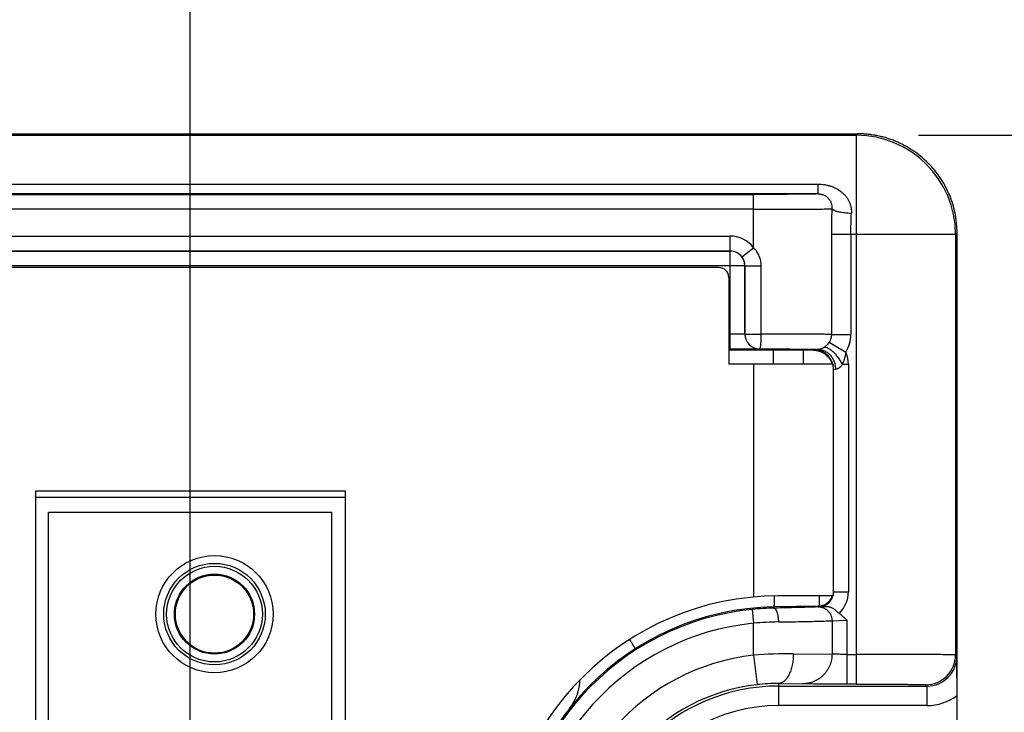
# Model space of a CAD drawing. Header units: inches. Extents: x 0 to 34, y 0 to 22.
# Tile 100 of 103: x 22.272 to 23.265, y 17.267 to 17.965. Entities that reach past the tile are written whole.
import ezdxf

# ---------------------------------------------------------------- set-up
doc = ezdxf.new("R2010")
doc.units = ezdxf.units.IN
doc.header["$LTSCALE"] = 1.87
doc.header["$MEASUREMENT"] = 0
doc.layers.get('0').update_dxf_attribs({"linetype": 'CONTINUOUS'})
doc.layers.add('DIMENSIONS', color=7, linetype='CONTINUOUS')
doc.styles.get("Standard").update_dxf_attribs({"font": 'txt', "width": 0.8})
doc.dimstyles.new('DIMSTYLE_1', dxfattribs={"dimtxt": 0.125, "dimasz": 0.18, "dimexe": 0.18, "dimexo": 0.0625, "dimgap": 0.09, "dimtad": 0, "dimtih": 1, "dimtoh": 1, "dimdec": 3, "dimzin": 4, "dimdsep": 46, "dimtxsty": 'STANDARD', "dimblk": '_FILLED', "dimblk1": '_FILLED', "dimblk2": '_FILLED', "dimcen": 0.09, "dimadec": 0, "dimazin": 0, "dimtp": 0.01, "dimtm": 0.01, "dimtfac": 1, "dimtdec": 3, "dimtofl": 0, "dimtmove": 0, "dimatfit": 3, "dimldrblk": '_FILLED', "dimfxl": 1, "dimtolj": 1, "dimtzin": 4, "dimarcsym": 0})

# ---------------------------------------------------------------- blocks, each defined once
blk = doc.blocks.new('_FILLED')
at = {"color": 0, "linetype": 'BYBLOCK'}
blk.add_solid([(0, 0), (-1, 0.1736), (-1, -0.1736)], dxfattribs=at)
blk = doc.blocks.new('*D8')
at = {"layer": 'DIMENSIONS', "color": 2, "linetype": 'CONTINUOUS'}
for p, q in [((23.96563, 17.84835), (23.96563, 18.20835)), ((23.17813, 17.84835), (24.09063, 17.84835)), ((23.22472, 17.10548), (24.09063, 17.10548)), ((23.96563, 17.10548), (23.96563, 16.74548))]:
    blk.add_line(p, q, dxfattribs=at)
at = {"layer": 'DIMENSIONS', "color": 2, "linetype": 'CONTINUOUS', "xscale": 0.18, "yscale": 0.18, "zscale": 0.18}
for p, rotation in [((23.96563, 17.84835), 270), ((23.96563, 17.10548), 90)]:
    blk.add_blockref('_FILLED', p, dxfattribs=dict(at, rotation=rotation))
at = {"layer": 'DIMENSIONS', "color": 2, "linetype": 'CONTINUOUS', "insert": (23.81563, 17.73195), "char_height": 0.125, "width": 0.7, "attachment_point": 2, "line_spacing_factor": 0.9}
blk.add_mtext('.743\\P[18.87]', dxfattribs=at)
blk = doc.blocks.new('*D18')
at = {"layer": 'DIMENSIONS', "color": 2, "linetype": 'CONTINUOUS'}
for p, q in [((20.2348, 17.76873), (20.2348, 20.22335)), ((22.44415, 17.17728), (22.44415, 20.22335)), ((20.2348, 20.09835), (19.8748, 20.09835)), ((22.44415, 20.09835), (22.80415, 20.09835))]:
    blk.add_line(p, q, dxfattribs=at)
at = {"layer": 'DIMENSIONS', "color": 2, "linetype": 'CONTINUOUS', "xscale": 0.18, "yscale": 0.18, "zscale": 0.18}
blk.add_blockref('_FILLED', (20.2348, 20.09835), dxfattribs=at)
at = {"layer": 'DIMENSIONS', "color": 2, "linetype": 'CONTINUOUS', "xscale": 0.18, "yscale": 0.18, "zscale": 0.18, "rotation": 180}
blk.add_blockref('_FILLED', (22.44415, 20.09835), dxfattribs=at)
at = {"layer": 'DIMENSIONS', "color": 2, "linetype": 'CONTINUOUS', "insert": (21.37783, 20.16085), "char_height": 0.125, "width": 1.325, "attachment_point": 2, "line_spacing_factor": 0.9}
blk.add_mtext('2.209{\\Ftxt.shx;\\W1.000000;\\H0.125000; }[56.12]', dxfattribs=at)

msp = doc.modelspace()

# ---------------------------------------------------------------- linework, layer by layer
at = {"color": 7, "linetype": 'CONTINUOUS'}
for p, q in [((21.35012, 17.84998), (23.11713, 17.84985)), ((21.35012, 17.84835), (23.11563, 17.84835)), ((23.11713, 17.84985), (23.11563, 17.84835)), ((23.11563, 17.29508), (23.11563, 17.84835)), ((21.35012, 17.79914), (23.07705, 17.79914)), ((23.07705, 17.7893), (23.07705, 17.79914)), ((23.07705, 17.7893), (21.35012, 17.7893)), ((21.35012, 17.78876), (23.01212, 17.78876)), ((23.01212, 17.73501), (23.01212, 17.78876)), ((23.01212, 17.77376), (21.35012, 17.77376)), ((21.35012, 17.74671), (22.98835, 17.74671)), ((22.98835, 17.73171), (22.98835, 17.74671)), ((23.0905, 17.74835), (23.0905, 17.64758)), ((23.21563, 17.74835), (23.0905, 17.74835)), ((23.1101, 17.74835), (23.1101, 17.64758)), ((23.21563, 17.74835), (23.21712, 17.74984)), ((23.21563, 17.74835), (23.21563, 17.32447)), ((23.21712, 14.48112), (23.21712, 17.74984)), ((23.00023, 17.72586), (23.01212, 17.73501)), ((22.98832, 17.73171), (21.35012, 17.73171)), ((21.35012, 17.73166), (22.98832, 17.73166)), ((22.9883, 17.64773), (22.9883, 17.73166)), ((22.98832, 17.73166), (22.98832, 17.73171)), ((22.97712, 17.71498), (21.0538, 17.71498)), ((23.0033, 17.71666), (21.35012, 17.71666)), ((23.0033, 17.71666), (23.00334, 17.71671)), ((23.0033, 17.71666), (23.0033, 17.64799)), ((23.00334, 17.64803), (23.00334, 17.71671)), ((23.00334, 17.71671), (23.01978, 17.71671)), ((23.01978, 17.64803), (23.01978, 17.71671)), ((22.98712, 17.70498), (22.98712, 17.61748)), ((22.98712, 17.64773), (22.9883, 17.64773)), ((22.9883, 17.63273), (22.9883, 17.64773)), ((23.00334, 17.64803), (23.0033, 17.64799)), ((23.00334, 17.64803), (23.01978, 17.64803)), ((23.0905, 17.64758), (23.1101, 17.64758)), ((23.08826, 17.63988), (23.10502, 17.62961)), ((22.9883, 17.63273), (22.98712, 17.63273)), ((23.07212, 17.63181), (22.98712, 17.63182)), ((23.01832, 17.63303), (23.01832, 17.63299)), ((23.03212, 17.61748), (23.03212, 17.63182)), ((23.06212, 17.63181), (23.06212, 17.61748)), ((23.07265, 17.63234), (23.07212, 17.63181)), ((23.07709, 17.63248), (23.07265, 17.63234)), ((23.09212, 17.61748), (22.98712, 17.61748)), ((23.01212, 17.61748), (23.01212, 17.38286)), ((23.09212, 17.61748), (23.09212, 17.38398)), ((23.10765, 17.61734), (23.10137, 17.61734)), ((23.10765, 17.61734), (23.10765, 17.3882)), ((23.09265, 17.61234), (23.09212, 17.61181)), ((23.09265, 17.61234), (23.09455, 17.61248)), ((23.09265, 17.38822), (23.09265, 17.61234)), ((22.28815, 17.48968), (22.28815, 16.48968)), ((22.60065, 17.48968), (22.28815, 17.48968)), ((22.60065, 16.48968), (22.60065, 17.48968)), ((22.28815, 17.48348), (22.60065, 17.48348)), ((22.30137, 16.51134), (22.30137, 17.46803)), ((22.5868, 17.46803), (22.30137, 17.46803)), ((22.5868, 16.51134), (22.5868, 17.46803)), ((23.09212, 17.38872), (23.09263, 17.38822)), ((23.09263, 17.38822), (23.09265, 17.38822)), ((23.09265, 17.3882), (23.10765, 17.3882)), ((23.09212, 17.38398), (23.03712, 17.38398)), ((23.01073, 17.37044), (23.01212, 17.35651)), ((23.07738, 17.37373), (23.03245, 17.37294)), ((23.03245, 17.37294), (23.03247, 17.37174)), ((23.08669, 17.37329), (23.07705, 17.37297)), ((23.07738, 17.37373), (23.07791, 17.37321)), ((23.07791, 17.37321), (23.08669, 17.37329)), ((23.09112, 17.35897), (23.10593, 17.35969)), ((23.09112, 17.35897), (23.09112, 17.32541)), ((23.10593, 17.35969), (23.10593, 17.29508)), ((23.01212, 17.32435), (23.01212, 17.35651)), ((23.01212, 17.32435), (23.01552, 17.29455)), ((23.05212, 17.32572), (23.09112, 17.32541)), ((23.10593, 17.32508), (23.11563, 17.32508)), ((23.21695, 17.32315), (23.21563, 17.32447)), ((23.03712, 17.29572), (23.03712, 17.27347)), ((23.03712, 17.29572), (23.06149, 17.29541)), ((23.03712, 17.29315), (23.18695, 17.29315)), ((23.11563, 17.29508), (23.10593, 17.29508)), ((23.18563, 17.29447), (23.18695, 17.29315)), ((23.18695, 17.27347), (23.18695, 17.29315)), ((23.18694, 17.27347), (23.03712, 17.27347))]:
    msp.add_line(p, q, dxfattribs=at)
for radius in [0.05906, 0.05118, 0.04823, 0.04035, 0.03937]:
    msp.add_circle((22.46869, 17.36567), radius, dxfattribs=at)
for centre, radius, start, end in [((23.11562, 17.74834), 0.10001, 0.00523, 89.99477), ((22.98835, 17.71671), 0.03, 37.58507, 90.00129), ((22.9883, 17.71666), 0.015, 0.00524, 89.99476), ((22.98835, 17.71671), 0.015, 37.58405, 90.00658), ((22.98834, 17.71671), 0.01501, 359.98042, 37.55353), ((22.97712, 17.70498), 0.01, 0, 90), ((23.0183, 17.64799), 0.015, 180.00524, 269.99475), ((23.01834, 17.64803), 0.015, 180.00524, 269.99475), ((23.07571, 17.6476), 0.03439, 328.46417, 359.97465), ((23.07265, 17.61234), 0.02, 14.91356, 89.99447), ((23.07767, 17.61734), 0.02998, 359.99568, 24.16143), ((23.07264, 17.61234), 0.02, 0.0059, 13.19787), ((23.07765, 17.3882), 0.015, 344.74994, 0.00451), ((23.07763, 17.38821), 0.03001, 313.36901, 359.98962), ((23.03712, 17.10498), 0.279, 90, 270), ((23.07712, 17.38872), 0.015, 271.00054, 341.57383), ((23.07765, 17.3882), 0.015, 270.99236, 343.6587), ((23.03712, 17.10548), 0.2675, 91, 269), ((23.03712, 17.10548), 0.26626, 95.68746, 264.31254), ((23.03802, 17.09628), 0.27551, 91.15417, 95.68452), ((23.04349, 16.97444), 0.38336, 90.957, 94.69355), ((23.03712, 17.10548), 0.25227, 95.68746, 264.31254), ((23.03712, 17.10548), 0.22029, 96.51624, 263.48376), ((23.05049, 16.78673), 0.53899, 89.82637, 94.08189), ((23.18563, 17.32448), 0.03, 270.00526, 359.99474), ((23.18695, 17.32315), 0.03, 269.99516, 0.00484), ((17.86782, 17.28005), 5.3493, 0.03894, 0.46164), ((22.78712, 17.3012), 0.05, 321.94334, 357.93332), ((23.03712, 17.10548), 0.19029, 96.51624, 263.48376), ((23.03712, 17.10548), 0.18767, 90, 270), ((23.03611, 17.11455), 0.18117, 89.6816, 96.52539), ((23.18697, 17.32308), 0.04961, 269.96824, 307.42701), ((23.03712, 17.10548), 0.16799, 90, 270.00074)]:
    msp.add_arc(centre, radius, start, end, dxfattribs=at)
for points, knots in [([(23.21712, 17.74984), (23.21712, 17.75313), (23.21688, 17.75805), (23.21607, 17.76457), (23.21494, 17.77104), (23.21294, 17.77901), (23.21016, 17.78675), (23.20749, 17.79275), (23.20527, 17.79714), (23.20284, 17.80143), (23.19932, 17.80697), (23.19441, 17.81356), (23.18777, 17.82085), (23.18044, 17.82745), (23.17251, 17.8333), (23.16544, 17.83751), (23.15957, 17.84044), (23.15506, 17.84242), (23.15045, 17.84417), (23.14577, 17.8457), (23.14102, 17.84699), (23.13701, 17.84788), (23.13378, 17.84846), (23.13175, 17.84878), (23.13012, 17.849), (23.1285, 17.8492), (23.12645, 17.84941), (23.12441, 17.84958), (23.12277, 17.8497), (23.12113, 17.8498), (23.11908, 17.84989), (23.11744, 17.84992), (23.11662, 17.84992)], [0, 0, 0, 0, 0.062492, 0.093746, 0.125001, 0.187492, 0.249983, 0.281238, 0.312493, 0.343748, 0.375002, 0.437493, 0.499983, 0.562473, 0.624962, 0.687452, 0.718706, 0.74996, 0.781214, 0.812468, 0.843721, 0.874976, 0.890606, 0.906233, 0.914046, 0.921859, 0.937485, 0.953114, 0.96093, 0.968746, 0.984375, 1, 1, 1, 1]), ([(23.07705, 17.79914), (23.07812, 17.79914), (23.08025, 17.79905), (23.08343, 17.79869), (23.08656, 17.79807), (23.08961, 17.79721), (23.09257, 17.79611), (23.0954, 17.79477), (23.09807, 17.79318), (23.10057, 17.79137), (23.10286, 17.78932), (23.10492, 17.78706), (23.10672, 17.78458), (23.10821, 17.78192), (23.10919, 17.77956), (23.10979, 17.7776), (23.11016, 17.7761), (23.11042, 17.77458), (23.1106, 17.77303), (23.11067, 17.77148), (23.11066, 17.77044), (23.11063, 17.76991)], [0, 0, 0, 0, 0.064388, 0.128649, 0.192659, 0.256315, 0.319553, 0.382335, 0.444654, 0.50655, 0.568101, 0.629416, 0.690624, 0.751876, 0.81332, 0.84417, 0.875115, 0.906164, 0.937326, 0.968606, 1, 1, 1, 1]), ([(23.07705, 17.7893), (23.07702, 17.78929), (23.07694, 17.78928), (23.07681, 17.78927), (23.07665, 17.78926), (23.07636, 17.78924), (23.0759, 17.78921), (23.07524, 17.78919), (23.07445, 17.78916), (23.0735, 17.78914), (23.07243, 17.78911), (23.07121, 17.78909), (23.06986, 17.78906), (23.0678, 17.78903), (23.06492, 17.78899), (23.0611, 17.78895), (23.05685, 17.78891), (23.05219, 17.78888), (23.04716, 17.78885), (23.04182, 17.78882), (23.03621, 17.7888), (23.03038, 17.78878), (23.02233, 17.78876), (23.01622, 17.78876), (23.01212, 17.78876)], [0, 0, 0, 0, 0.001422, 0.003406, 0.005952, 0.00906, 0.016956, 0.027077, 0.039401, 0.053902, 0.070546, 0.089296, 0.110109, 0.132939, 0.184438, 0.243325, 0.309067, 0.381069, 0.458679, 0.541193, 0.627865, 0.717908, 0.810507, 1, 1, 1, 1]), ([(23.07705, 17.7893), (23.07758, 17.7893), (23.07865, 17.78924), (23.08021, 17.78899), (23.0817, 17.78857), (23.0831, 17.78801), (23.08439, 17.78733), (23.08557, 17.78654), (23.08665, 17.78564), (23.08761, 17.78465), (23.08845, 17.78357), (23.08918, 17.78242), (23.0898, 17.78119), (23.09029, 17.77989), (23.09065, 17.77854), (23.09089, 17.77713), (23.09099, 17.77569), (23.09097, 17.77472), (23.09093, 17.77423)], [0, 0, 0, 0, 0.069453, 0.138124, 0.205115, 0.270109, 0.3332, 0.394702, 0.454985, 0.514463, 0.573527, 0.632542, 0.691828, 0.751671, 0.812283, 0.873809, 0.936367, 1, 1, 1, 1]), ([(23.01212, 17.77376), (23.01676, 17.77376), (23.02589, 17.77376), (23.03924, 17.77379), (23.05176, 17.77383), (23.06308, 17.77388), (23.07159, 17.77394), (23.07754, 17.774), (23.08128, 17.77404), (23.08449, 17.77408), (23.08715, 17.77413), (23.08901, 17.77417), (23.0902, 17.7742), (23.0907, 17.77422), (23.09093, 17.77423)], [0, 0, 0, 0, 0.176501, 0.347625, 0.508158, 0.653209, 0.778359, 0.832253, 0.879796, 0.920627, 0.954433, 0.980958, 0.991425, 1, 1, 1, 1]), ([(23.09093, 17.77423), (23.09086, 17.77209), (23.09074, 17.76779), (23.09061, 17.76133), (23.09052, 17.75485), (23.0905, 17.75052), (23.0905, 17.74835)], [0, 0, 0, 0, 0.248324, 0.498093, 0.748814, 1, 1, 1, 1]), ([(23.09093, 17.77423), (23.09098, 17.77416), (23.0911, 17.77403), (23.0913, 17.77384), (23.09155, 17.77365), (23.09193, 17.77338), (23.09251, 17.77306), (23.09331, 17.7727), (23.09425, 17.77235), (23.09531, 17.77201), (23.09648, 17.77169), (23.09777, 17.77139), (23.09915, 17.77111), (23.10116, 17.77076), (23.10383, 17.7704), (23.10718, 17.77008), (23.10947, 17.76996), (23.11063, 17.76991)], [0, 0, 0, 0, 0.012379, 0.026017, 0.041006, 0.057404, 0.094552, 0.13758, 0.1864, 0.240807, 0.300503, 0.36512, 0.434234, 0.507373, 0.663631, 0.829444, 1, 1, 1, 1]), ([(23.1101, 17.74835), (23.1101, 17.75197), (23.1102, 17.75916), (23.11047, 17.76635), (23.11063, 17.76991)], [0, 0, 0, 0, 0.502959, 1, 1, 1, 1]), ([(23.01978, 17.71671), (23.01978, 17.71755), (23.01969, 17.71925), (23.01929, 17.72176), (23.01865, 17.72422), (23.01776, 17.72661), (23.01664, 17.72889), (23.01532, 17.73107), (23.01382, 17.73312), (23.0127, 17.73439), (23.01212, 17.73501)], [0, 0, 0, 0, 0.125014, 0.25002, 0.375013, 0.499994, 0.624974, 0.749964, 0.874974, 1, 1, 1, 1]), ([(23.0033, 17.64799), (23.0033, 17.64799), (23.00329, 17.64798), (23.00327, 17.64797), (23.00325, 17.64797), (23.00321, 17.64796), (23.00317, 17.64796), (23.00309, 17.64795), (23.00298, 17.64794), (23.00281, 17.64792), (23.00261, 17.64791), (23.00238, 17.6479), (23.00211, 17.64789), (23.00181, 17.64788), (23.00148, 17.64787), (23.00111, 17.64785), (23.00057, 17.64784), (22.99981, 17.64782), (22.99883, 17.6478), (22.99774, 17.64779), (22.99657, 17.64777), (22.99531, 17.64776), (22.99399, 17.64775), (22.99262, 17.64774), (22.99071, 17.64773), (22.98927, 17.64773), (22.9883, 17.64773)], [0, 0, 0, 0, 0.000665, 0.00185, 0.003602, 0.005933, 0.008848, 0.012349, 0.021101, 0.032175, 0.045549, 0.061191, 0.079067, 0.099133, 0.121343, 0.145645, 0.17198, 0.230498, 0.296341, 0.368883, 0.447435, 0.531248, 0.619526, 0.711428, 0.806076, 1, 1, 1, 1]), ([(23.01834, 17.63303), (23.01837, 17.63304), (23.0184, 17.63305), (23.01845, 17.63308), (23.0185, 17.63313), (23.01856, 17.63322), (23.01863, 17.63335), (23.01869, 17.63352), (23.01876, 17.63372), (23.01883, 17.63395), (23.01892, 17.63433), (23.01903, 17.63489), (23.01915, 17.63564), (23.01926, 17.63652), (23.01936, 17.6375), (23.01945, 17.63859), (23.01954, 17.63977), (23.01961, 17.64102), (23.01967, 17.64234), (23.01972, 17.64371), (23.01975, 17.64513), (23.01977, 17.64657), (23.01978, 17.64754), (23.01978, 17.64803)], [0, 0, 0, 0, 0.004861, 0.007703, 0.010924, 0.018687, 0.028409, 0.040198, 0.0541, 0.070124, 0.088265, 0.130783, 0.181356, 0.239562, 0.304886, 0.376732, 0.454437, 0.537276, 0.624474, 0.715213, 0.808634, 0.903867, 1, 1, 1, 1]), ([(23.0905, 17.64758), (23.09027, 17.64759), (23.08976, 17.6476), (23.08859, 17.64763), (23.08682, 17.64767), (23.08434, 17.64771), (23.08141, 17.64775), (23.07804, 17.64779), (23.07273, 17.64784), (23.06518, 17.64789), (23.05516, 17.64795), (23.04405, 17.64799), (23.03424, 17.64801), (23.02606, 17.64803), (23.02188, 17.64803), (23.01978, 17.64803)], [0, 0, 0, 0, 0.009883, 0.021506, 0.04989, 0.084975, 0.126539, 0.174318, 0.228011, 0.351743, 0.494606, 0.652989, 0.822886, 0.910817, 1, 1, 1, 1]), ([(23.0905, 17.64758), (23.0905, 17.6469), (23.09041, 17.64555), (23.08998, 17.64355), (23.08927, 17.64164), (23.08862, 17.64045), (23.08826, 17.63988)], [0, 0, 0, 0, 0.250296, 0.500485, 0.750436, 1, 1, 1, 1]), ([(23.08826, 17.63988), (23.08757, 17.63881), (23.0864, 17.63731), (23.0846, 17.63564), (23.08365, 17.63493), (23.08318, 17.63462)], [0, 0, 0, 0, 0.519376, 0.768533, 1, 1, 1, 1]), ([(23.01832, 17.63299), (23.01832, 17.63299), (23.01831, 17.63299), (23.0183, 17.63298), (23.01829, 17.63298), (23.01827, 17.63298), (23.01824, 17.63297), (23.0182, 17.63297), (23.01814, 17.63296), (23.01805, 17.63296), (23.01795, 17.63295), (23.01783, 17.63295), (23.0177, 17.63294), (23.01754, 17.63293), (23.0173, 17.63292), (23.01695, 17.63291), (23.01649, 17.6329), (23.01596, 17.63289), (23.01536, 17.63288), (23.01469, 17.63287), (23.01397, 17.63286), (23.01318, 17.63284), (23.01233, 17.63283), (23.01109, 17.63282), (23.0094, 17.6328), (23.00723, 17.63279), (23.00487, 17.63277), (23.00236, 17.63276), (22.99971, 17.63275), (22.99696, 17.63274), (22.99314, 17.63273), (22.99024, 17.63273), (22.9883, 17.63273)], [0, 0, 0, 0, 0.000224, 0.000606, 0.001148, 0.001842, 0.002684, 0.003664, 0.006014, 0.008861, 0.012237, 0.016178, 0.020721, 0.025875, 0.031628, 0.044875, 0.060387, 0.078137, 0.098092, 0.120209, 0.144439, 0.170726, 0.199, 0.229186, 0.295011, 0.367602, 0.446249, 0.530189, 0.618641, 0.710743, 0.805607, 1, 1, 1, 1]), ([(23.01832, 17.63303), (23.02217, 17.63303), (23.02788, 17.63302), (23.03538, 17.633), (23.04075, 17.63298), (23.04589, 17.63295), (23.05076, 17.63292), (23.0553, 17.63289), (23.05949, 17.63286), (23.0633, 17.63282), (23.06621, 17.63278), (23.06833, 17.63275), (23.06974, 17.63273), (23.07104, 17.63271), (23.07222, 17.63268), (23.07327, 17.63266), (23.0742, 17.63264), (23.075, 17.63261), (23.07559, 17.63259), (23.07599, 17.63257), (23.07625, 17.63256), (23.07647, 17.63255), (23.07666, 17.63254), (23.07681, 17.63252), (23.07694, 17.63251), (23.07702, 17.6325), (23.07707, 17.63249), (23.07709, 17.63249), (23.07709, 17.63248)], [0, 0, 0, 0, 0.196421, 0.291327, 0.382985, 0.470646, 0.553591, 0.631142, 0.702664, 0.767572, 0.825335, 0.851387, 0.87548, 0.897565, 0.917598, 0.935536, 0.951344, 0.964989, 0.976444, 0.981343, 0.985686, 0.989472, 0.992698, 0.995364, 0.997468, 0.999012, 0.999575, 1, 1, 1, 1]), ([(23.0716, 17.63193), (23.07183, 17.63193), (23.0723, 17.63191), (23.073, 17.63184), (23.07369, 17.63175), (23.07439, 17.63167), (23.07497, 17.6316), (23.07544, 17.63153), (23.0759, 17.63146), (23.07647, 17.63134), (23.07693, 17.63123), (23.07715, 17.63117)], [0, 0, 0, 0, 0.12485, 0.249882, 0.375078, 0.500178, 0.625117, 0.687545, 0.749978, 0.874934, 1, 1, 1, 1]), ([(23.08318, 17.63462), (23.08297, 17.63448), (23.08256, 17.63422), (23.0818, 17.63379), (23.08094, 17.63337), (23.08002, 17.63301), (23.07924, 17.63278), (23.07859, 17.63264), (23.07803, 17.63255), (23.07754, 17.6325), (23.07724, 17.63249), (23.07709, 17.63248)], [0, 0, 0, 0, 0.115219, 0.220667, 0.40365, 0.553154, 0.675021, 0.775825, 0.860589, 0.933848, 1, 1, 1, 1]), ([(23.07709, 17.63248), (23.07766, 17.63248), (23.07881, 17.63241), (23.0805, 17.63211), (23.08216, 17.63163), (23.08378, 17.63096), (23.08533, 17.63012), (23.0868, 17.6291), (23.08817, 17.62793), (23.08944, 17.62661), (23.09059, 17.62515), (23.09196, 17.62304), (23.09332, 17.62014), (23.09432, 17.61638), (23.09455, 17.61379), (23.09455, 17.61248)], [0, 0, 0, 0, 0.058176, 0.116555, 0.175298, 0.234551, 0.294437, 0.355051, 0.416456, 0.478684, 0.541736, 0.605581, 0.735252, 0.867074, 1, 1, 1, 1]), ([(23.07715, 17.63117), (23.07736, 17.63111), (23.07777, 17.631), (23.07859, 17.63074), (23.0796, 17.63038), (23.08078, 17.62986), (23.08192, 17.62926), (23.08302, 17.6286), (23.08443, 17.62762), (23.08606, 17.62623), (23.0878, 17.62432), (23.08927, 17.6222), (23.09046, 17.61992), (23.09105, 17.6183), (23.0913, 17.61748)], [0, 0, 0, 0, 0.03128, 0.062545, 0.125045, 0.187561, 0.250081, 0.312597, 0.375115, 0.500087, 0.625062, 0.75004, 0.875017, 1, 1, 1, 1]), ([(23.08318, 17.63462), (23.08344, 17.63468), (23.08387, 17.63473), (23.08446, 17.6347), (23.08511, 17.63461), (23.08599, 17.63436), (23.08708, 17.63388), (23.08823, 17.63322), (23.08921, 17.63255), (23.09002, 17.63193), (23.09087, 17.63123), (23.09195, 17.63026), (23.09323, 17.62898), (23.09451, 17.62756), (23.09577, 17.62604), (23.09701, 17.62442), (23.0982, 17.62272), (23.09933, 17.62097), (23.1004, 17.61918), (23.10106, 17.61796), (23.10138, 17.61734)], [0, 0, 0, 0, 0.031722, 0.04892, 0.067187, 0.107298, 0.152585, 0.203205, 0.259068, 0.288892, 0.319916, 0.385331, 0.454819, 0.527796, 0.603613, 0.681576, 0.760953, 0.840991, 0.920928, 1, 1, 1, 1]), ([(23.10502, 17.62961), (23.10487, 17.62854), (23.10448, 17.62643), (23.10379, 17.62383), (23.10314, 17.62179), (23.1026, 17.62029), (23.10202, 17.6188), (23.1016, 17.61782), (23.10138, 17.61734)], [0, 0, 0, 0, 0.251624, 0.502408, 0.627321, 0.75191, 0.876154, 1, 1, 1, 1]), ([(23.10137, 17.61734), (23.10112, 17.61697), (23.10061, 17.61627), (23.09991, 17.61544), (23.09932, 17.61483), (23.09873, 17.61427), (23.09797, 17.61368), (23.09718, 17.6132), (23.09656, 17.61291), (23.09599, 17.61271), (23.09532, 17.61254), (23.0948, 17.61249), (23.09455, 17.61248)], [0, 0, 0, 0, 0.152894, 0.302187, 0.374917, 0.445955, 0.581522, 0.706188, 0.763739, 0.817853, 0.915664, 1, 1, 1, 1]), ([(23.0328, 17.38393), (23.0328, 17.38309), (23.03279, 17.38153), (23.03277, 17.37963), (23.03275, 17.37827), (23.03273, 17.37736), (23.03271, 17.37654), (23.03269, 17.3758), (23.03267, 17.37514), (23.03264, 17.37457), (23.03262, 17.37408), (23.03259, 17.37373), (23.03257, 17.3735), (23.03256, 17.37335), (23.03254, 17.37325), (23.03253, 17.37317), (23.03252, 17.37311), (23.03251, 17.37305), (23.03249, 17.373), (23.03248, 17.37297), (23.03247, 17.37295), (23.03246, 17.37294), (23.03245, 17.37294)], [0, 0, 0, 0, 0.226824, 0.426807, 0.516281, 0.59853, 0.673406, 0.74078, 0.800532, 0.852561, 0.896777, 0.933114, 0.94831, 0.96152, 0.972744, 0.977611, 0.981984, 0.989251, 0.994573, 0.99653, 0.998046, 1, 1, 1, 1]), ([(23.07818, 17.37375), (23.07819, 17.37376), (23.0782, 17.37379), (23.07822, 17.37384), (23.07823, 17.3739), (23.07825, 17.37399), (23.07826, 17.3741), (23.07829, 17.37428), (23.07831, 17.37456), (23.07834, 17.37494), (23.07836, 17.37541), (23.07838, 17.37594), (23.07841, 17.37656), (23.07843, 17.37724), (23.07844, 17.378), (23.07846, 17.37883), (23.07848, 17.38007), (23.0785, 17.38179), (23.07851, 17.38321), (23.07852, 17.38397)], [0, 0, 0, 0, 0.003326, 0.00838, 0.01525, 0.023967, 0.034545, 0.046987, 0.077464, 0.115378, 0.160682, 0.213313, 0.273193, 0.340233, 0.41433, 0.495372, 0.583233, 0.778859, 1, 1, 1, 1]), ([(23.07705, 17.37297), (23.07676, 17.37295), (23.07608, 17.37291), (23.07492, 17.37285), (23.07346, 17.37279), (23.07171, 17.37272), (23.06968, 17.37265), (23.06645, 17.37255), (23.06179, 17.37242), (23.05551, 17.37225), (23.04842, 17.37208), (23.04065, 17.37191), (23.03526, 17.37179), (23.03247, 17.37174)], [0, 0, 0, 0, 0.019444, 0.04563, 0.078438, 0.117719, 0.163288, 0.214933, 0.335458, 0.477041, 0.637035, 0.812449, 1, 1, 1, 1]), ([(23.03247, 17.37174), (23.03254, 17.37174), (23.03269, 17.37172), (23.03298, 17.37165), (23.03336, 17.37146), (23.03378, 17.37112), (23.03419, 17.37064), (23.03458, 17.37005), (23.03496, 17.36934), (23.03531, 17.36852), (23.03565, 17.3676), (23.03595, 17.36658), (23.03622, 17.36548), (23.03646, 17.36431), (23.03674, 17.36263), (23.03698, 17.36044), (23.03707, 17.35865), (23.03708, 17.35774)], [0, 0, 0, 0, 0.013895, 0.028153, 0.058742, 0.093558, 0.133648, 0.179535, 0.231384, 0.289115, 0.352477, 0.421091, 0.494477, 0.572078, 0.653272, 0.823696, 1, 1, 1, 1]), ([(23.07705, 17.37297), (23.0775, 17.37298), (23.07842, 17.37295), (23.07978, 17.37276), (23.08112, 17.37244), (23.08241, 17.37199), (23.08366, 17.37141), (23.08524, 17.37047), (23.08704, 17.36901), (23.08851, 17.36723), (23.08946, 17.36564), (23.09005, 17.36439), (23.09052, 17.36308), (23.09086, 17.36174), (23.09107, 17.36036), (23.09111, 17.35944), (23.09112, 17.35897)], [0, 0, 0, 0, 0.062098, 0.124223, 0.186384, 0.248597, 0.310872, 0.373217, 0.497983, 0.623058, 0.685777, 0.748554, 0.81138, 0.874238, 0.937119, 1, 1, 1, 1]), ([(23.08669, 17.37329), (23.08695, 17.37329), (23.08745, 17.37328), (23.0882, 17.37318), (23.08893, 17.37302), (23.0899, 17.37271), (23.09111, 17.37215), (23.09252, 17.37125), (23.09392, 17.37017), (23.09508, 17.36915), (23.09602, 17.3683), (23.09674, 17.36765), (23.09748, 17.367), (23.09798, 17.36659), (23.09824, 17.36639)], [0, 0, 0, 0, 0.055459, 0.109729, 0.163786, 0.218448, 0.331809, 0.452697, 0.581496, 0.717034, 0.786725, 0.857316, 0.928511, 1, 1, 1, 1]), ([(23.03708, 17.35774), (23.04046, 17.3578), (23.047, 17.35791), (23.05642, 17.35808), (23.06501, 17.35825), (23.07262, 17.35842), (23.07827, 17.35855), (23.08219, 17.35866), (23.08465, 17.35873), (23.08677, 17.35879), (23.08853, 17.35886), (23.08995, 17.35891), (23.09077, 17.35895), (23.09112, 17.35897)], [0, 0, 0, 0, 0.187567, 0.36299, 0.522991, 0.664578, 0.785104, 0.836748, 0.882316, 0.921593, 0.954396, 0.980572, 1, 1, 1, 1]), ([(23.10593, 17.35969), (23.10531, 17.36027), (23.10406, 17.36143), (23.10217, 17.36314), (23.10024, 17.36481), (23.09892, 17.36587), (23.09824, 17.36639)], [0, 0, 0, 0, 0.249997, 0.499994, 0.749999, 1, 1, 1, 1]), ([(22.89271, 17.33066), (22.89272, 17.33066), (22.89272, 17.33067), (22.89272, 17.33069), (22.89272, 17.33071), (22.89271, 17.33074), (22.89269, 17.33078), (22.89267, 17.33085), (22.89263, 17.33094), (22.89255, 17.3311), (22.89242, 17.33135), (22.89223, 17.3317), (22.89199, 17.33212), (22.89171, 17.33262), (22.89138, 17.33319), (22.89101, 17.33383), (22.89059, 17.33453), (22.89012, 17.33531), (22.88961, 17.33615), (22.88906, 17.33706), (22.88825, 17.3384), (22.88761, 17.33943), (22.88718, 17.34014)], [0, 0, 0, 0, 0.001725, 0.003171, 0.005074, 0.007456, 0.010324, 0.017539, 0.026742, 0.037938, 0.06631, 0.102634, 0.146853, 0.198898, 0.258677, 0.326088, 0.401011, 0.483315, 0.572854, 0.66947, 0.772991, 1, 1, 1, 1]), ([(23.05212, 17.32572), (23.05211, 17.32474), (23.05206, 17.3228), (23.05184, 17.31991), (23.05147, 17.31707), (23.05097, 17.31431), (23.05034, 17.31166), (23.04959, 17.30915), (23.04872, 17.30679), (23.04773, 17.30461), (23.04665, 17.30263), (23.04547, 17.30087), (23.04422, 17.29934), (23.04289, 17.29807), (23.04151, 17.29705), (23.0403, 17.29642), (23.03932, 17.29607), (23.03859, 17.29587), (23.03785, 17.29576), (23.03736, 17.29572), (23.03712, 17.29572)], [0, 0, 0, 0, 0.080771, 0.160978, 0.240058, 0.31746, 0.392666, 0.4652, 0.534637, 0.60062, 0.662875, 0.721233, 0.775652, 0.826247, 0.873325, 0.917414, 0.938589, 0.959324, 0.979751, 1, 1, 1, 1]), ([(23.09111, 17.32541), (23.09111, 17.32443), (23.09102, 17.32247), (23.09059, 17.31955), (23.08988, 17.3167), (23.08889, 17.31392), (23.08765, 17.31126), (23.08615, 17.30873), (23.08441, 17.30636), (23.08246, 17.30418), (23.0803, 17.3022), (23.07796, 17.30044), (23.07547, 17.29892), (23.07284, 17.29766), (23.0701, 17.29667), (23.06728, 17.29595), (23.0644, 17.29551), (23.06246, 17.29541), (23.06149, 17.29541)], [0, 0, 0, 0, 0.062868, 0.125728, 0.188567, 0.25137, 0.314126, 0.376822, 0.43945, 0.502004, 0.564482, 0.626882, 0.689208, 0.751465, 0.813662, 0.875808, 0.937916, 1, 1, 1, 1]), ([(23.10593, 17.32508), (23.10505, 17.32508), (23.10332, 17.32508), (23.10079, 17.3251), (23.09843, 17.32513), (23.09659, 17.32516), (23.09525, 17.32519), (23.09437, 17.32522), (23.09358, 17.32525), (23.09288, 17.32528), (23.09229, 17.32531), (23.0918, 17.32534), (23.09146, 17.32537), (23.09124, 17.32539), (23.09115, 17.3254), (23.09112, 17.32541)], [0, 0, 0, 0, 0.177779, 0.350028, 0.511398, 0.656876, 0.722223, 0.781951, 0.835598, 0.882749, 0.923041, 0.956166, 0.981879, 0.991897, 1, 1, 1, 1]), ([(23.21563, 17.32447), (23.21563, 17.32447), (23.21562, 17.32448), (23.2156, 17.32448), (23.21557, 17.32449), (23.21552, 17.3245), (23.21546, 17.3245), (23.21538, 17.32451), (23.21529, 17.32452), (23.21518, 17.32453), (23.21501, 17.32454), (23.21476, 17.32455), (23.21441, 17.32456), (23.214, 17.32458), (23.21354, 17.32459), (23.21302, 17.32461), (23.21243, 17.32462), (23.21179, 17.32464), (23.21083, 17.32466), (23.20948, 17.32468), (23.20769, 17.32471), (23.20569, 17.32473), (23.20347, 17.32476), (23.20104, 17.32479), (23.19841, 17.32481), (23.19558, 17.32484), (23.19143, 17.32487), (23.18581, 17.3249), (23.17858, 17.32494), (23.17074, 17.32498), (23.16238, 17.32501), (23.15358, 17.32503), (23.14441, 17.32505), (23.13497, 17.32507), (23.12535, 17.32508), (23.11888, 17.32508), (23.11563, 17.32508)], [0, 0, 0, 0, 0.000081, 0.000196, 0.000534, 0.001019, 0.001651, 0.00243, 0.003358, 0.004434, 0.005657, 0.008548, 0.012028, 0.016096, 0.020751, 0.025988, 0.031805, 0.038199, 0.045165, 0.060799, 0.078671, 0.098737, 0.12095, 0.145257, 0.1716, 0.199916, 0.230139, 0.296009, 0.368584, 0.447173, 0.531026, 0.619346, 0.711291, 0.805986, 0.902528, 1, 1, 1, 1]), ([(23.10593, 17.29508), (23.10329, 17.29508), (23.09811, 17.29508), (23.09053, 17.2951), (23.08343, 17.29513), (23.07703, 17.29517), (23.07223, 17.29521), (23.06888, 17.29525), (23.06679, 17.29528), (23.06501, 17.29531), (23.06354, 17.29534), (23.06252, 17.29537), (23.06188, 17.29539), (23.06161, 17.2954), (23.06149, 17.29541)], [0, 0, 0, 0, 0.177836, 0.350145, 0.511572, 0.6571, 0.782203, 0.835852, 0.882995, 0.923269, 0.95635, 0.981996, 0.991964, 1, 1, 1, 1]), ([(23.11563, 17.29508), (23.11791, 17.29508), (23.12243, 17.29508), (23.12917, 17.29507), (23.13578, 17.29506), (23.14219, 17.29504), (23.14836, 17.29501), (23.15421, 17.29498), (23.15969, 17.29495), (23.16476, 17.29491), (23.16869, 17.29487), (23.1716, 17.29484), (23.17358, 17.29481), (23.17542, 17.29479), (23.17712, 17.29476), (23.17867, 17.29474), (23.18008, 17.29471), (23.18133, 17.29468), (23.18227, 17.29466), (23.18295, 17.29464), (23.18339, 17.29462), (23.1838, 17.29461), (23.18417, 17.29459), (23.18449, 17.29458), (23.18478, 17.29456), (23.18502, 17.29455), (23.18522, 17.29454), (23.18536, 17.29452), (23.18546, 17.29451), (23.18551, 17.29451), (23.18556, 17.2945), (23.18559, 17.29449), (23.18561, 17.29448), (23.18563, 17.29448), (23.18563, 17.29447)], [0, 0, 0, 0, 0.097463, 0.193998, 0.288685, 0.380623, 0.468936, 0.552784, 0.631367, 0.703937, 0.769803, 0.800024, 0.828339, 0.854681, 0.878986, 0.901199, 0.921264, 0.939136, 0.954771, 0.961738, 0.968132, 0.97395, 0.979189, 0.983844, 0.987914, 0.991396, 0.994289, 0.996594, 0.997526, 0.998312, 0.99895, 0.999442, 0.99979, 1, 1, 1, 1])]:
    msp.add_open_spline(points, degree=3, knots=knots, dxfattribs=at)

# ---------------------------------------------------------------- dimensions: what is measured, and where the dimension line sits
at = {"layer": 'DIMENSIONS', "color": 2, "linetype": 'CONTINUOUS'}
dim = msp.add_linear_dim(base=(22.44415, 20.09835), p1=(20.2348, 17.76873), p2=(22.44415, 17.17728), dimstyle='DIMSTYLE_1', dxfattribs=at)
dim.commit()
dim.dimension.update_dxf_attribs({"geometry": '*D18', "text_midpoint": (21.22783, 20.09835), "dimtype": 160})
dim = msp.add_linear_dim(base=(23.96563, 17.84835), p1=(23.22472, 17.10548), p2=(23.17813, 17.84835), angle=90, dimstyle='DIMSTYLE_1', dxfattribs=at)
dim.commit()
dim.dimension.update_dxf_attribs({"geometry": '*D8', "text_midpoint": (23.84063, 17.5757), "dimtype": 160})

doc.saveas('drawing.dxf')
